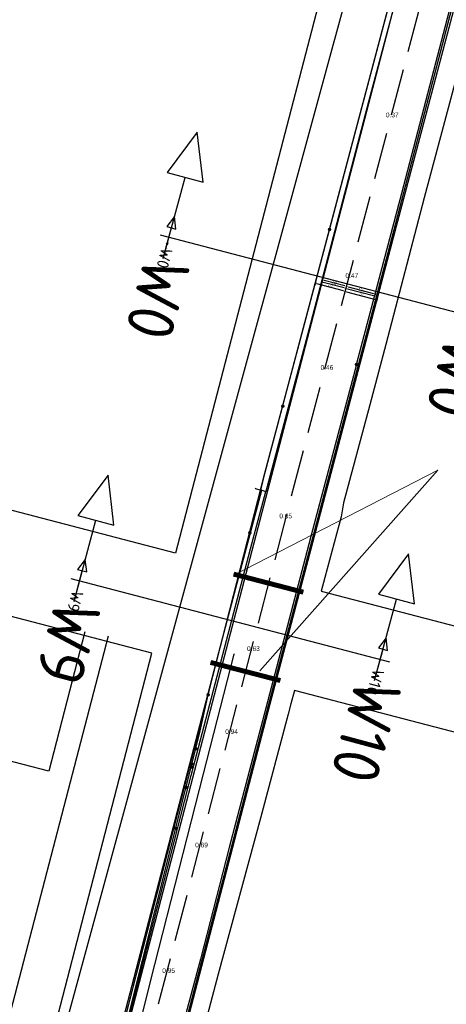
# Model space of a CAD drawing. Extents: x 102676 to 106538, y 417474 to 420545.
# Tile 99 of 112: x 105333 to 105424, y 418567 to 418778. Entities that reach past the tile are written whole.
import ezdxf
from ezdxf.enums import TextEntityAlignment as Align
from ezdxf.lldxf.tags import DXFTag

# ---------------------------------------------------------------- set-up
doc = ezdxf.new("R2010")
doc.units = 0
doc.linetypes.add('DGN Style 3', pattern=[14.040647, 10.029034, -4.011614])
doc.layers.get('0').update_dxf_attribs({"lineweight": 25})
doc.layers.get('DEFPOINTS').update_dxf_attribs({"lineweight": 25})
for name, color, linetype, lineweight in [('00-Aslijn', 5, 'DGN Style 3', 25), ('B-WE-KL-DATA_EUROFIBER NEDERLAND BV-G', 90, 'KL-DATA-N', 25), ('B-WE-KL-DATA_HULPSTUK_KPN BV-S @ 0.5', 90, 'Continuous', 25), ('B-WE-KL-DATA_KABELBED_KPN BV-G', 90, 'Continuous', 25), ('B-WE-KL-DATA_KABELBED_ZIGGO BV-G', 90, 'Continuous', 25), ('B-WE-KL-ET_MS_13 KV_STEDIN NETBEHEER BV-G', 130, 'KL-MS-N', 25), ('B-WE-KL-ET_MS_HULPSTUK_STEDIN NETBEHEER BV-S @ 0.5', 130, 'Continuous', 25), ('B-WE-KL-GAS_LD_POLYETHYLEEN PE_160_0.1 BAR_STEDIN NETBEHEER BV-G', 50, 'KL-GAS-LD-N', 25), ('B-WE-KL-WATER_ASBESTCEMENT_176_EVIDES INFRA-G', 170, 'KL-WATER-N', 25), ('DTM-Hoogtecijfer', 7, 'Continuous', 25), ('Mantelbuis', 30, 'Continuous', 25), ('N-PV-KG-GRENS_UITGIFTE', 12, 'Continuous', 25), ('N-WE-GW-BERM-G', 90, 'Continuous', 35), ('V-WE-KL-DATA_OVERIG_TENNET TSO-G', 90, 'KL-DATA-V', 25), ('X-XX-AL-TEKENBLAD_VERKLARING-T70', 253, 'Continuous', 25), ('X-XX-AL-VERWIJZING-S', 7, 'Continuous', 25), ('X-XX-AL-VERWIJZING_DOORSNEDE-M_OUD', 7, 'Continuous', 25), ('X-XX-AL-VERWIJZING_DOORSNEDE-M_OUD @ 0.1', 7, 'Continuous', 25), ('X-XX-AL-VERWIJZING_DOORSNEDE-M_OUD @ 0.5', 7, 'Continuous', 25), ('X-XX-AL-VERWIJZING_DOORSNEDE-M_OUD @ 2', 7, 'Continuous', 25)]:
    doc.layers.add(name, color=color, linetype=linetype, lineweight=lineweight)
doc.styles.add('NLCS-ISO', font='NLCS-ISO.ttf')
doc.styles.add('NLCS-ISO-ANNOTATIEF-T18', font='NLCS-ISO.ttf', dxfattribs={"height": 1.8})
doc.styles.add('NLCS-ISO-ANNOTATIEF-T25', font='NLCS-ISO.ttf', dxfattribs={"height": 2.5})
doc.styles.get("Standard").update_dxf_attribs({"font": 'arial.ttf'})
tags = doc.linetypes.add('KL-DATA-N', pattern='A,4,-1,[101,NLCS.shx,S=0.5,R=0,X=0,Y=0],-1,4,-1,["D",Standard,S=1,R=0,X=-0.25,Y=-0.5],-1.5', length=12.5).pattern_tags.tags
tags[18] = DXFTag(74, 10)
tags = doc.linetypes.add('KL-DATA-V', pattern='A,2,[24,NLCS.shx,S=0.5,R=0,X=0,Y=0],2,-1,[101,NLCS.shx,S=0.5,R=0,X=0,Y=0],-1,2,[24,NLCS.shx,S=0.5,R=0,X=0,Y=0],2,-1,["D",Standard,S=1,R=0,X=-0.25,Y=-0.5],-1.5', length=12.5).pattern_tags.tags
tags[34] = DXFTag(74, 10)
tags = doc.linetypes.add('KL-GAS-LD-N', pattern='A,4,-1,[69,NLCS.shx,S=0.5,R=0,X=0,Y=0],-1,4,-1,["L",Standard,S=1,R=0,X=0.25,Y=-0.5],-2', length=13).pattern_tags.tags
tags[18] = DXFTag(74, 10)
tags = doc.linetypes.add('KL-MS-N', pattern='A,4,-1,[103,NLCS.shx,S=0.75,R=0,X=0,Y=0],-1,4,-1,["M",Standard,S=1,R=0,X=0,Y=-0.5],-2', length=13).pattern_tags.tags
tags[18] = DXFTag(74, 10)
doc.linetypes.add('KL-WATER-N', pattern='A,7,-0.5,[168,NLCS.shx,S=0.75,R=0,X=0.75,Y=0],-2', length=9.5)
doc.dimstyles.new('NLCS-ANNOTATIEF-T18-PIJL_L2_H1', dxfattribs={"dimtxt": 2.5, "dimasz": 1.8, "dimexe": 2, "dimexo": 2, "dimgap": 0.7, "dimtad": 1, "dimzin": 0, "dimdsep": 46, "dimtxsty": 'NLCS-ISO-ANNOTATIEF-T18', "dimcen": 2.5, "dimdle": 2, "dimclrd": 256, "dimclre": 256, "dimclrt": 10, "dimadec": 1, "dimazin": 0, "dimtfac": 1, "dimtdec": 3, "dimtofl": 0, "dimtmove": 0, "dimatfit": 3, "dimfxl": 2, "dimfxlon": 1, "dimtfillclr": 256, "dimtolj": 1, "dimtzin": 0, "dimlwd": -1, "dimlwe": -1, "dimarcsym": 0})

# ---------------------------------------------------------------- blocks, each defined once
blk = doc.blocks.new('SAL-VERWIJZING_DOORSNEDE_LINKS-SO')
at = {"layer": 'X-XX-AL-VERWIJZING_DOORSNEDE-M_OUD'}
for p, q in [((-9, 2), (-14, 0)), ((-9, -2), (-9, 2)), ((-14, 0), (-9, -2)), ((0, 0), (-9, 0))]:
    blk.add_line(p, q, dxfattribs=at)
at = {"layer": 'X-XX-AL-VERWIJZING_DOORSNEDE-M_OUD', "lineweight": 50, "style": 'NLCS-ISO-ANNOTATIEF-T25'}
blk.add_attdef('...', text='', height=2.5, dxfattribs=at).set_placement((0, 0.53), align=Align.MIDDLE_LEFT)
blk = doc.blocks.new('*U501')
at = {"layer": 'X-XX-AL-VERWIJZING_DOORSNEDE-M_OUD @ 0.5'}
ref = blk.add_blockref('SAL-VERWIJZING_DOORSNEDE_LINKS-SO', (105409.52, 418638.63), dxfattribs=dict(at, xscale=0.5, yscale=0.5, zscale=0.5, rotation=254.9557752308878))
ref.add_attrib('...', 'W10', dxfattribs={"layer": '0', "lineweight": 50, "height": 2.5, "rotation": 254.9558, "style": 'NLCS-ISO'}).set_placement((105409.77, 418638.56), align=Align.MIDDLE_LEFT)
at = {"layer": 'X-XX-AL-VERWIJZING_DOORSNEDE-M_OUD @ 2'}
ref = blk.add_blockref('SAL-VERWIJZING_DOORSNEDE_LINKS-SO', (105408.89, 418636.3), dxfattribs=dict(at, xscale=2, yscale=2, zscale=2, rotation=254.9557752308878))
ref.add_attrib('...', 'W10', dxfattribs={"layer": '0', "lineweight": 50, "height": 10, "rotation": 254.9558, "style": 'NLCS-ISO'}).set_placement((105409.91, 418636.03), align=Align.MIDDLE_LEFT)
blk = doc.blocks.new('*U502')
at = {"layer": 'X-XX-AL-VERWIJZING_DOORSNEDE-M_OUD @ 0.5'}
ref = blk.add_blockref('SAL-VERWIJZING_DOORSNEDE_LINKS-SO', (105345.22, 418655.42), dxfattribs=dict(at, xscale=0.5, yscale=0.5, zscale=0.5, rotation=254.9557752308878))
ref.add_attrib('...', 'W9', dxfattribs={"layer": '0', "lineweight": 50, "height": 2.5, "rotation": 254.9558, "style": 'NLCS-ISO'}).set_placement((105345.48, 418655.35), align=Align.MIDDLE_LEFT)
at = {"layer": 'X-XX-AL-VERWIJZING_DOORSNEDE-M_OUD @ 2'}
ref = blk.add_blockref('SAL-VERWIJZING_DOORSNEDE_LINKS-SO', (105344.64, 418653.18), dxfattribs=dict(at, xscale=2, yscale=2, zscale=2, rotation=254.9557752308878))
ref.add_attrib('...', 'W9', dxfattribs={"layer": '0', "lineweight": 50, "height": 10, "rotation": 254.9558, "style": 'NLCS-ISO'}).set_placement((105345.66, 418652.9), align=Align.MIDDLE_LEFT)
blk = doc.blocks.new('SKL-WTB_HULP_MOF-SO')
at = {"linetype": 'ByBlock', "lineweight": 18}
h = blk.add_hatch(color=0, dxfattribs=at)
h.dxf.hatch_style = 1
h.paths.add_polyline_path([(-0.5625, 0, 1), (0.5625, 0, 1)])
at = {"color": 0, "linetype": 'ByBlock', "lineweight": 18}
blk.add_circle((0, 0), 0.5625, dxfattribs=at)
at = {"color": 0, "linetype": 'ByBlock', "lineweight": 18, "style": 'NLCS-ISO', "flags": 1}
for tag, p in [('TYPE', (1.5, 0)), ('OMSCHRIJVING', (1.5, -3)), ('LABEL', (1.5, -1.5))]:
    blk.add_attdef(tag, p, '', height=1, dxfattribs=at)
blk = doc.blocks.new('SKL-WTB_HULP_OVERIG-SO')
at = {"color": 0, "linetype": 'ByBlock', "lineweight": 18}
for points in [[(-0.14, 0.14), (0.14, -0.14)], [(0.14, 0.14), (-0.14, -0.14)]]:
    blk.add_lwpolyline(points, dxfattribs=at)
at = {"color": 0, "linetype": 'ByBlock', "lineweight": 18, "style": 'NLCS-ISO', "flags": 1}
for tag, p in [('TYPE', (1.5, 0)), ('OMSCHRIJVING', (1.5, -3)), ('LABEL', (1.5, -1.5))]:
    blk.add_attdef(tag, p, '', height=1, dxfattribs=at)
blk = doc.blocks.new('Uitgifte Stedenbouw')
at = {"layer": 'N-PV-KG-GRENS_UITGIFTE', "transparency": 33554687}
for p, q in [((103351.92, 418645.77), (103324.31, 418539.6)), ((103346.98, 418646.66), (103339.24, 418616.86)), ((103339.24, 418616.86), (103315.72, 418623))]:
    blk.add_line(p, q, dxfattribs=at)
at = {"layer": 'N-PV-KG-GRENS_UITGIFTE', "transparency": 33554687, "flags": 128}
for points in [[(103323.56, 418928.45), (103428.14, 418901.14), (103413.04, 418843.07), (103366.35, 418663.53), (103322.09, 418675.08), (103321.95, 418675.12, 0.114749), (103304.97, 418675.58), (103268.1, 418668.04), (103265.46, 418677.89), (103221.51, 418842.06), (103206.71, 418897.36), (103250.41, 418911.91), (103312.06, 418928.41, -0.129956), (103323.56, 418928.45)], [(103361.3, 418642.11), (103319.71, 418652.97, 0.145222), (103306.92, 418652.55), (103275.08, 418641.94), (103277.69, 418632.22), (103277.73, 418632.07), (103287.34, 418596.17), (103295.91, 418564.16), (103295.91, 418564.14), (103297.23, 418560.18), (103297.23, 418560.17), (103297.24, 418560.15), (103297.25, 418560.12), (103305.48, 418535.38), (103313.77, 418510.48), (103313.77, 418510.48, 0.746809), (103327.19, 418510.93), (103327.19, 418510.93), (103361.3, 418642.11)]]:
    blk.add_lwpolyline(points, format="xyb", close=True, dxfattribs=at)
blk.add_lwpolyline([(103427.87, 418770.95), (103419.5, 418739.51), (103411.31, 418708.12), (103407.87, 418695.23), (103402.21, 418674.29), (103401.77, 418671.31), (103398.22, 418658.31), (103397.43, 418655.41), (103508.22, 418626.49, 0.399334)], format="xyb", dxfattribs=at)
blk.add_lwpolyline([(103528.66, 418598.42), (103391.73, 418634.17), (103390.96, 418631.27), (103390.38, 418629.08), (103384.47, 418606.84), (103375.48, 418573.5), (103369.88, 418552.45)], dxfattribs=at)
blk = doc.blocks.new('*U507')
at = {"layer": 'X-XX-AL-VERWIJZING_DOORSNEDE-M_OUD @ 0.1'}
ref = blk.add_blockref('SAL-VERWIJZING_DOORSNEDE_LINKS-SO', (105428.59, 418711.97), dxfattribs=dict(at, xscale=0.1, yscale=0.1, zscale=0.1, rotation=254.9557752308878))
ref.add_attrib('...', 'W0', dxfattribs={"layer": '0', "lineweight": 50, "height": 0.5, "rotation": 254.9558, "style": 'NLCS-ISO'}).set_placement((105428.64, 418711.95), align=Align.MIDDLE_LEFT)
at = {"layer": 'X-XX-AL-VERWIJZING_DOORSNEDE-M_OUD @ 0.5'}
ref = blk.add_blockref('SAL-VERWIJZING_DOORSNEDE_LINKS-SO', (105428.59, 418711.97), dxfattribs=dict(at, xscale=0.5, yscale=0.5, zscale=0.5, rotation=254.9557752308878))
ref.add_attrib('...', 'W0', dxfattribs={"layer": '0', "lineweight": 50, "height": 2.5, "rotation": 254.9558, "style": 'NLCS-ISO'}).set_placement((105428.84, 418711.9), align=Align.MIDDLE_LEFT)
at = {"layer": 'X-XX-AL-VERWIJZING_DOORSNEDE-M_OUD @ 2'}
ref = blk.add_blockref('SAL-VERWIJZING_DOORSNEDE_LINKS-SO', (105427.96, 418709.64), dxfattribs=dict(at, xscale=2, yscale=2, zscale=2, rotation=254.9557752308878))
ref.add_attrib('...', 'W0', dxfattribs={"layer": '0', "lineweight": 50, "height": 10, "rotation": 254.9558, "style": 'NLCS-ISO'}).set_placement((105428.98, 418709.36), align=Align.MIDDLE_LEFT)
blk = doc.blocks.new('*U508')
at = {"layer": 'X-XX-AL-VERWIJZING_DOORSNEDE-M_OUD @ 0.1'}
ref = blk.add_blockref('SAL-VERWIJZING_DOORSNEDE_LINKS-SO', (105364.3, 418728.75), dxfattribs=dict(at, xscale=0.1, yscale=0.1, zscale=0.1, rotation=254.9557752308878))
ref.add_attrib('...', 'W0', dxfattribs={"layer": '0', "lineweight": 50, "height": 0.5, "rotation": 254.9558, "style": 'NLCS-ISO'}).set_placement((105364.35, 418728.74), align=Align.MIDDLE_LEFT)
at = {"layer": 'X-XX-AL-VERWIJZING_DOORSNEDE-M_OUD @ 0.5'}
ref = blk.add_blockref('SAL-VERWIJZING_DOORSNEDE_LINKS-SO', (105364.3, 418728.75), dxfattribs=dict(at, xscale=0.5, yscale=0.5, zscale=0.5, rotation=254.9557752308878))
ref.add_attrib('...', 'W0', dxfattribs={"layer": '0', "lineweight": 50, "height": 2.5, "rotation": 254.9558, "style": 'NLCS-ISO'}).set_placement((105364.55, 418728.68), align=Align.MIDDLE_LEFT)
at = {"layer": 'X-XX-AL-VERWIJZING_DOORSNEDE-M_OUD @ 2'}
ref = blk.add_blockref('SAL-VERWIJZING_DOORSNEDE_LINKS-SO', (105363.71, 418726.51), dxfattribs=dict(at, xscale=2, yscale=2, zscale=2, rotation=254.9557752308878))
ref.add_attrib('...', 'W0', dxfattribs={"layer": '0', "lineweight": 50, "height": 10, "rotation": 254.9558, "style": 'NLCS-ISO'}).set_placement((105364.73, 418726.24), align=Align.MIDDLE_LEFT)
blk = doc.blocks.new('*D150')
at = {"layer": 'DEFPOINTS', "color": 0, "transparency": 16777216}
for p in [(105402.99, 418721.14), (105409.01, 418718.98), (105409.15, 418719.52)]:
    blk.add_point(p, dxfattribs=at)
at = {"layer": 'X-XX-AL-TEKENBLAD_VERKLARING-T70', "transparency": 16777216}
for p, q in [((105402.89, 418720.76), (105402.75, 418720.22)), ((105403.2, 418720.51), (105408.66, 418719.07)), ((105409.05, 418719.14), (105408.9, 418718.6))]:
    blk.add_line(p, q, dxfattribs=at)
for points in [[(105403.21, 418720.57), (105403.18, 418720.45), (105402.85, 418720.6)], [(105408.67, 418719.13), (105408.64, 418719.02), (105409.01, 418718.98)]]:
    blk.add_solid(points, dxfattribs=at)
at = {"layer": 'X-XX-AL-TEKENBLAD_VERKLARING-T70', "color": 10, "transparency": 16777216, "insert": (105406.01, 418720.1), "char_height": 0.36, "attachment_point": 5, "rotation": 345.2536, "style": 'NLCS-ISO-ANNOTATIEF-T18'}
blk.add_mtext('\\A1;6.37', dxfattribs=at)
blk = doc.blocks.new('*D151')
at = {"layer": 'DEFPOINTS', "color": 0, "transparency": 16777216}
for p in [(105402.99, 418721.14), (105409.28, 418718.43), (105409.54, 418719.42)]:
    blk.add_point(p, dxfattribs=at)
at = {"layer": 'X-XX-AL-TEKENBLAD_VERKLARING-T70', "transparency": 16777216}
for p, q in [((105402.83, 418720.54), (105402.63, 418719.77)), ((105403.08, 418720.06), (105408.93, 418718.52)), ((105409.38, 418718.82), (105409.17, 418718.04))]:
    blk.add_line(p, q, dxfattribs=at)
for points in [[(105403.1, 418720.12), (105403.07, 418720.01), (105402.73, 418720.16)], [(105408.94, 418718.58), (105408.91, 418718.46), (105409.28, 418718.43)]]:
    blk.add_solid(points, dxfattribs=at)
at = {"layer": 'X-XX-AL-TEKENBLAD_VERKLARING-T70', "color": 10, "transparency": 16777216, "insert": (105406.09, 418719.6), "char_height": 0.36, "attachment_point": 5, "rotation": 345.2231, "style": 'NLCS-ISO-ANNOTATIEF-T18'}
blk.add_mtext('\\A1;6.77', dxfattribs=at)
blk = doc.blocks.new('*D152')
at = {"layer": 'DEFPOINTS', "color": 0, "transparency": 16777216}
for p in [(105402.99, 418721.14), (105409.83, 418719.34), (105409.39, 418717.7)]:
    blk.add_point(p, dxfattribs=at)
at = {"layer": 'X-XX-AL-TEKENBLAD_VERKLARING-T70', "transparency": 16777216}
for p, q in [((105402.66, 418719.89), (105402.46, 418719.12)), ((105402.91, 418719.41), (105409.04, 418717.79)), ((105409.49, 418718.09), (105409.29, 418717.31))]:
    blk.add_line(p, q, dxfattribs=at)
for points in [[(105402.92, 418719.47), (105402.89, 418719.35), (105402.56, 418719.5)], [(105409.06, 418717.85), (105409.03, 418717.73), (105409.39, 418717.7)]]:
    blk.add_solid(points, dxfattribs=at)
at = {"layer": 'X-XX-AL-TEKENBLAD_VERKLARING-T70', "color": 10, "transparency": 16777216, "insert": (105406.06, 418718.91), "char_height": 0.36, "attachment_point": 5, "rotation": 345.223, "style": 'NLCS-ISO-ANNOTATIEF-T18'}
blk.add_mtext('\\A1;7.07', dxfattribs=at)
blk = doc.blocks.new('*D153')
at = {"layer": 'DEFPOINTS', "color": 0, "transparency": 16777216}
for p in [(105397.73, 418721.94), (105397.87, 418722.48), (105402.99, 418721.14)]:
    blk.add_point(p, dxfattribs=at)
at = {"layer": 'X-XX-AL-TEKENBLAD_VERKLARING-T70', "transparency": 16777216}
for p, q in [((105397.77, 418722.09), (105397.63, 418721.55)), ((105402.5, 418720.69), (105398.08, 418721.85)), ((105402.89, 418720.76), (105402.75, 418720.22))]:
    blk.add_line(p, q, dxfattribs=at)
for points in [[(105398.09, 418721.91), (105398.06, 418721.79), (105397.73, 418721.94)], [(105402.52, 418720.75), (105402.49, 418720.64), (105402.85, 418720.6)]]:
    blk.add_solid(points, dxfattribs=at)
at = {"layer": 'X-XX-AL-TEKENBLAD_VERKLARING-T70', "color": 10, "transparency": 16777216, "insert": (105400.37, 418721.58), "char_height": 0.36, "attachment_point": 5, "rotation": 345.371, "style": 'NLCS-ISO-ANNOTATIEF-T18'}
blk.add_mtext('\\A1;5.29', dxfattribs=at)
blk = doc.blocks.new('*D154')
at = {"layer": 'DEFPOINTS', "color": 0, "transparency": 16777216}
for p in [(105397.52, 418721.52), (105397.77, 418722.51), (105402.99, 418721.14)]:
    blk.add_point(p, dxfattribs=at)
at = {"layer": 'X-XX-AL-TEKENBLAD_VERKLARING-T70', "transparency": 16777216}
for p, q in [((105397.62, 418721.9), (105397.42, 418721.13)), ((105402.39, 418720.25), (105397.86, 418721.43)), ((105402.84, 418720.54), (105402.63, 418719.77))]:
    blk.add_line(p, q, dxfattribs=at)
for points in [[(105397.88, 418721.48), (105397.85, 418721.37), (105397.52, 418721.52)], [(105402.4, 418720.3), (105402.37, 418720.19), (105402.73, 418720.15)]]:
    blk.add_solid(points, dxfattribs=at)
at = {"layer": 'X-XX-AL-TEKENBLAD_VERKLARING-T70', "color": 10, "transparency": 16777216, "insert": (105400.21, 418721.15), "char_height": 0.36, "attachment_point": 5, "rotation": 345.3682, "style": 'NLCS-ISO-ANNOTATIEF-T18'}
blk.add_mtext('\\A1;5.39', dxfattribs=at)
blk = doc.blocks.new('*D155')
at = {"layer": 'DEFPOINTS', "color": 0, "transparency": 16777216}
for p in [(105396.65, 418722.82), (105396.22, 418721.18), (105402.99, 418721.14)]:
    blk.add_point(p, dxfattribs=at)
at = {"layer": 'X-XX-AL-TEKENBLAD_VERKLARING-T70', "transparency": 16777216}
for p, q in [((105396.32, 418721.57), (105396.12, 418720.8)), ((105402.21, 418719.6), (105396.57, 418721.09)), ((105402.66, 418719.89), (105402.45, 418719.12))]:
    blk.add_line(p, q, dxfattribs=at)
for points in [[(105396.58, 418721.15), (105396.55, 418721.03), (105396.22, 418721.18)], [(105402.22, 418719.65), (105402.19, 418719.54), (105402.56, 418719.5)]]:
    blk.add_solid(points, dxfattribs=at)
at = {"layer": 'X-XX-AL-TEKENBLAD_VERKLARING-T70', "color": 10, "transparency": 16777216, "insert": (105399.47, 418720.65), "char_height": 0.36, "attachment_point": 5, "rotation": 345.1727, "style": 'NLCS-ISO-ANNOTATIEF-T18'}
blk.add_mtext('\\A1;6.56', dxfattribs=at)

msp = doc.modelspace()

# ---------------------------------------------------------------- linework, layer by layer
at = {"layer": '00-Aslijn'}
msp.add_lwpolyline([(105634.7704, 419606.4742), (105594.1453, 419450.9051), (105588.1292, 419428.1103), (105562.8108, 419332.1802), (105544.9226, 419263.662), (105518.8189, 419163.6754), (105489.8728, 419052.8017), (105450.554, 418902.7044), (105348.6917, 418513.8507), (105321.3012, 418409.289), (105298.4578, 418322.3755)], dxfattribs=at)
at = {"layer": 'B-WE-KL-DATA_EUROFIBER NEDERLAND BV-G', "flags": 128}
for points in [[(105331.9, 418476.1), (105339.203, 418500), (105385.454, 418680.557), (105394, 418712.83), (105445.721, 418908.142), (105453.131, 418938.564), (105453.65, 418940.481), (105478.795, 419033.129), (105496.526, 419101.237), (105515.346, 419173.03), (105515.858, 419174.967), (105556.103, 419329.248), (105588.709, 419450.196), (105595.832, 419477.707)], [(105331.9, 418476.1), (105339.2, 418500), (105385.4, 418680.6), (105394, 418712.8), (105445.7, 418908.1), (105453.1, 418938.6), (105453.7, 418940.5), (105478.8, 419033.1), (105496.5, 419101.2), (105515.3, 419173), (105515.9, 419175), (105556.1, 419329.2), (105588.7, 419450.2), (105595.8, 419477.7)]]:
    msp.add_lwpolyline(points, dxfattribs=at)
at = {"layer": 'B-WE-KL-DATA_KABELBED_KPN BV-G', "flags": 128}
for points in [[(105541.353, 419270.354), (105536.45, 419251.312), (105524.371, 419205.272), (105511.134, 419154.571), (105498.603, 419106.177), (105486.051, 419057.831), (105486.015, 419057.697), (105473.208, 419009.509), (105470.737, 419000), (105465.908, 418981.414), (105459.917, 418958.356), (105458.858, 418954.95), (105456.379, 418946.978), (105454.976, 418941.323), (105447.211, 418910.016), (105442.678, 418896.49), (105433.32, 418857.015), (105420.545, 418808.673), (105407.684, 418760.323), (105395.189, 418712.64), (105385.627, 418676.732)], [(105373.326, 418633.212), (105376.412, 418645.257), (105384.548, 418677.019), (105385.454, 418680.557), (105445.721, 418908.142), (105446.875, 418912.881)], [(105331.9, 418474.7), (105332.046, 418474.914), (105332.576, 418475.695), (105333.137, 418476.52), (105333.228, 418476.654), (105333.596, 418478.019), (105339.519, 418500), (105339.556, 418500.142), (105344.482, 418519.257), (105353.422, 418553.086), (105355.299, 418560.19), (105357.254, 418567.588), (105369.708, 418615.996), (105382.347, 418664.411), (105385.627, 418676.732)], [(105338.359, 418499.547), (105338.477, 418500), (105356.187, 418567.858), (105376.412, 418645.257), (105381.472, 418664.624), (105384.754, 418676.963)], [(105383.417, 418677.318), (105384.548, 418677.019), (105384.754, 418676.964)], [(105384.754, 418676.964), (105385.627, 418676.733)], [(105326.69, 418453.78), (105330.599, 418469.206), (105330.599, 418469.207), (105331.379, 418472.285), (105332.046, 418474.914), (105332.123, 418475.221), (105332.422, 418475.789), (105332.559, 418476.048), (105333.56, 418477.951), (105333.596, 418478.019), (105335.04, 418480.762), (105340.452, 418491.046), (105348.98, 418523.788), (105361.907, 418575.517), (105372.281, 418616.287), (105378.899, 418641.947)], [(105334.173, 418477.361), (105334.174, 418477.366), (105335.04, 418480.762), (105347.052, 418527.891), (105353.422, 418553.086), (105359.307, 418576.365), (105371.465, 418624.855), (105373.325, 418633.208), (105373.326, 418633.213)], [(105339.203, 418500), (105373.325, 418633.208), (105373.326, 418633.212)]]:
    msp.add_lwpolyline(points, dxfattribs=at)
at = {"layer": 'B-WE-KL-DATA_KABELBED_ZIGGO BV-G', "flags": 128}
msp.add_lwpolyline([(105268.698, 418290.605), (105609.353, 419539.885), (105621.392, 419635.736), (105611.213, 419648.839)], dxfattribs=at)
at = {"layer": 'B-WE-KL-ET_MS_13 KV_STEDIN NETBEHEER BV-G', "flags": 128}
for points in [[(105405.03, 418703.875), (105414.673, 418740.511), (105430.855, 418802.57), (105439.406, 418835.185), (105445.842, 418859.945), (105454.406, 418892.489), (105463.725, 418927.805), (105492.293, 419037.943), (105494.264, 419044.778), (105500.641, 419069.495)], [(105405.03, 418703.875), (105395.612, 418668.468), (105385.638, 418630.381), (105377.773, 418600.557), (105371.668, 418576.686), (105363.143, 418544.786), (105356.335, 418518.839), (105351.696, 418501.239), (105344.438, 418473.218), (105342.271, 418465.912), (105341.077, 418462.362)]]:
    msp.add_lwpolyline(points, dxfattribs=at)
at = {"layer": 'B-WE-KL-GAS_LD_POLYETHYLEEN PE_160_0.1 BAR_STEDIN NETBEHEER BV-G', "flags": 128}
msp.add_lwpolyline([(105341.492, 418460.328), (105342.482, 418464.801), (105346.295, 418476.065), (105350.68, 418492.425), (105352.38, 418500.403), (105359.991, 418529.228), (105386.599, 418631.29), (105412.265, 418728.59), (105432.038, 418803.146), (105458.028, 418905.349)], dxfattribs=at)
at = {"layer": 'B-WE-KL-WATER_ASBESTCEMENT_176_EVIDES INFRA-G', "flags": 128}
msp.add_lwpolyline([(105342.873, 418474.569), (105355.888, 418514.72), (105359.545, 418528.71), (105386.205, 418630.969), (105411.756, 418727.834), (105431.218, 418802.381), (105468.332, 418945.246), (105496.233, 419052.059), (105516.883, 419130.619), (105522.316, 419151.586)], dxfattribs=at)
at = {"layer": 'Mantelbuis', "color": 1}
for p, q in [((105393.5537, 418654.7271), (105378.7194, 418658.5996)), ((105393.5753, 418654.8102), (105378.7409, 418658.6827)), ((105393.6108, 418654.9463), (105378.7762, 418658.8189)), ((105393.6397, 418655.0571), (105378.805, 418658.9297)), ((105388.8273, 418636.6233), (105373.9931, 418640.4964)), ((105388.741, 418636.2934), (105373.9064, 418640.1666)), ((105388.77, 418636.4041), (105373.9355, 418640.2773)), ((105388.8055, 418636.5402), (105373.9713, 418640.4133))]:
    msp.add_line(p, q, dxfattribs=at)
at = {"layer": 'Mantelbuis', "color": 8, "linetype": 'Continuous'}
for p, q in [((105393.6933, 418655.2628), (105378.8583, 418659.1355)), ((105393.7226, 418655.3753), (105378.8875, 418659.248)), ((105393.7545, 418655.4976), (105378.9192, 418659.3704)), ((105388.6258, 418635.853), (105373.7907, 418639.7263)), ((105388.6578, 418635.9752), (105373.8228, 418639.8486)), ((105388.6872, 418636.0877), (105373.8524, 418639.961))]:
    msp.add_line(p, q, dxfattribs=at)
at = {"layer": 'Mantelbuis', "lineweight": 13, "elevation": 0, "flags": 128}
msp.add_lwpolyline([(105378.7762, 418658.8189), (105422.4068, 418681.2456), (105384.3585, 418638.328)], dxfattribs=at)
at = {"layer": 'N-WE-GW-BERM-G'}
msp.add_lwpolyline([(105409.152, 418719.5355), (105409.152, 418719.5355)], dxfattribs=at)
at = {"layer": 'V-WE-KL-DATA_OVERIG_TENNET TSO-G', "flags": 128}
msp.add_lwpolyline([(105440.947, 418887.511), (105305.677, 418369.278), (105298.97, 418343.688)], dxfattribs=at)
at = {"layer": 'X-XX-AL-VERWIJZING-S', "color": 1}
msp.add_lwpolyline([(105363.0772, 418731.5643), (105431.1519, 418713.7919)], dxfattribs=at)
at = {"layer": 'X-XX-AL-VERWIJZING_DOORSNEDE-M_OUD'}
msp.add_lwpolyline([(105343.96, 418658.0717), (105412.0347, 418640.2992)], dxfattribs=at)

# ---------------------------------------------------------------- block references
at = {"layer": 'B-WE-KL-DATA_HULPSTUK_KPN BV-S @ 0.5', "xscale": 0.5, "yscale": 0.5, "zscale": 0.5}
for name, p in [('SKL-WTB_HULP_MOF-SO', (105399.273, 418732.742)), ('SKL-WTB_HULP_MOF-SO', (105389.264, 418694.945)), ('SKL-WTB_HULP_OVERIG-SO', (105383.417, 418677.318)), ('SKL-WTB_HULP_OVERIG-SO', (105384.754, 418676.964)), ('SKL-WTB_HULP_OVERIG-SO', (105384.754, 418676.964)), ('SKL-WTB_HULP_OVERIG-SO', (105384.754, 418676.963)), ('SKL-WTB_HULP_OVERIG-SO', (105385.627, 418676.733)), ('SKL-WTB_HULP_OVERIG-SO', (105385.627, 418676.732)), ('SKL-WTB_HULP_OVERIG-SO', (105385.627, 418676.732)), ('SKL-WTB_HULP_MOF-SO', (105382.2, 418667.856)), ('SKL-WTB_HULP_OVERIG-SO', (105378.899, 418641.947)), ('SKL-WTB_HULP_MOF-SO', (105373.326, 418633.212)), ('SKL-WTB_HULP_OVERIG-SO', (105373.326, 418633.213)), ('SKL-WTB_HULP_OVERIG-SO', (105373.326, 418633.212)), ('SKL-WTB_HULP_OVERIG-SO', (105373.326, 418633.212)), ('SKL-WTB_HULP_MOF-SO', (105370.662, 418621.652)), ('SKL-WTB_HULP_MOF-SO', (105369.676, 418617.721)), ('SKL-WTB_HULP_MOF-SO', (105369.844, 418618.393)), ('SKL-WTB_HULP_MOF-SO', (105368.596, 418613.416)), ('SKL-WTB_HULP_MOF-SO', (105366.4, 418604.655))]:
    msp.add_blockref(name, p, dxfattribs=at)
at = {"layer": 'B-WE-KL-ET_MS_HULPSTUK_STEDIN NETBEHEER BV-S @ 0.5', "xscale": 0.5, "yscale": 0.5, "zscale": 0.5}
msp.add_blockref('SKL-WTB_HULP_MOF-SO', (105405.03, 418703.875), dxfattribs=at)
at = {"layer": 'N-PV-KG-GRENS_UITGIFTE'}
msp.add_blockref('Uitgifte Stedenbouw', (2000, 0), dxfattribs=at)
at = {"layer": 'X-XX-AL-VERWIJZING_DOORSNEDE-M_OUD', "color": 52, "linetype": 'ByBlock', "true_color": 0xc8c92d}
for name in ['*U508', '*U507', '*U502', '*U501']:
    msp.add_blockref(name, (0, 0), dxfattribs=at)

# ---------------------------------------------------------------- texts
at = {"layer": 'DTM-Hoogtecijfer', "linetype": 'Continuous', "lineweight": 0}
for s, p in [('0.37', (105411.2939, 418756.738)), ('0.47', (105402.6579, 418722.369)), ('0.46', (105397.3329, 418702.73)), ('0.65', (105388.5229, 418670.974)), ('0.63', (105381.6259, 418642.597)), ('0.94', (105376.9579, 418624.855)), ('0.69', (105370.5379, 418600.604)), ('0.95', (105363.5029, 418573.744))]:
    msp.add_text(s, height=1, dxfattribs=at).set_placement(p)

# ---------------------------------------------------------------- dimensions: what is measured, and where the dimension line sits
at = {"layer": 'X-XX-AL-TEKENBLAD_VERKLARING-T70', "color": 52, "true_color": 0xc8c92d}
for p1, p2, distance, picture, middle in [((105402.9906, 418721.144), (105396.653, 418722.8217), 1.6964, '*D155', (105399.4696, 418720.6523)), ((105402.9931, 418721.1434), (105397.7743, 418722.5059), 1.0219, '*D154', (105400.2064, 418721.1455)), ((105402.9931, 418721.1434), (105397.8705, 418722.4805), 0.5585, '*D153', (105400.3716, 418721.5811)), ((105402.9931, 418721.1434), (105409.8253, 418719.3412), -1.6964, '*D152', (105406.0582, 418718.9114)), ((105402.9931, 418721.1434), (105409.5359, 418719.4175), -1.0219, '*D151', (105406.0855, 418719.6017)), ((105402.9931, 418721.1434), (105409.1488, 418719.5232), -0.5585, '*D150', (105406.0102, 418720.1026))]:
    dim = msp.add_aligned_dim(p1=p1, p2=p2, distance=distance, dimstyle='NLCS-ANNOTATIEF-T18-PIJL_L2_H1', dxfattribs=at)
    dim.commit()
    dim.dimension.update_dxf_attribs({"geometry": picture, "text_midpoint": middle})

doc.saveas('drawing.dxf')
